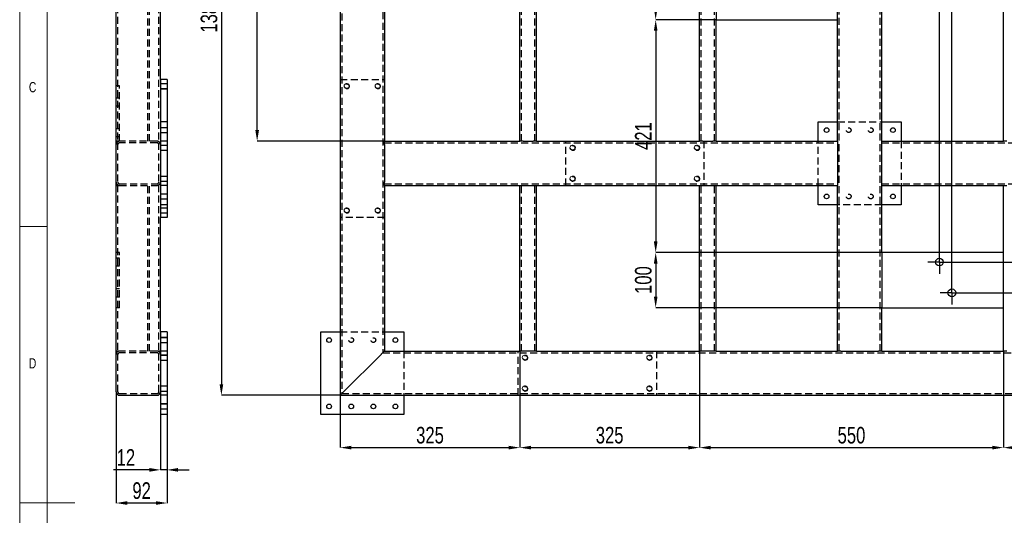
# Model space of a CAD drawing. Header units: millimetres. Extents: x 5 to 3649, y 4 to 418.
# Tile 68 of 105: x 2450 to 2628, y 210 to 300. Entities that reach past the tile are written whole.
import ezdxf

# ---------------------------------------------------------------- set-up
doc = ezdxf.new("R2010")
doc.units = ezdxf.units.MM
doc.header["$PDSIZE"] = -1
doc.linetypes.add('CENTERX2', pattern=[20.32, 12.7, -2.54, 2.54, -2.54])
doc.linetypes.add('HIDDEN', pattern=[1.905, 1.27, -0.635])
for name, color, linetype in [('COTES', 1, 'Continuous'), ('NOTES', 6, 'Continuous'), ('TRAIT-FINS', 9, 'Continuous'), ('TRAIT-MIXTES', 3, 'CENTERX2'), ('TRAIT-TIRET', 2, 'HIDDEN')]:
    doc.layers.add(name, color=color, linetype=linetype)
doc.layers.add('TRAIT-FORT', color=4, linetype='Continuous', lineweight=25)
doc.styles.add('SLDTEXTSTYLE0', font='TXT', dxfattribs={"width": 0.75})
doc.dimstyles.new('SLDDIMSTYLE0', dxfattribs={"dimtxt": 3, "dimasz": 2, "dimexe": 0, "dimexo": 0.0625, "dimgap": 0.75, "dimtad": 1, "dimdec": 0, "dimlfac": 10, "dimrnd": 1e-09, "dimzin": 12, "dimdsep": 46, "dimtxsty": 'SLDTEXTSTYLE0', "dimsah": 1, "dimcen": 0.09, "dimadec": 0, "dimazin": 3, "dimtfac": 1, "dimtdec": 0, "dimtofl": 0, "dimtmove": 0, "dimatfit": 3, "dimfxl": 1, "dimfrac": 2, "dimtolj": 1, "dimtzin": 12, "dimarcsym": 0})
doc.dimstyles.new('SLDDIMSTYLE1', dxfattribs={"dimtxt": 3, "dimasz": 2, "dimexe": 0, "dimexo": 0.0625, "dimgap": 0.75, "dimtad": 1, "dimdec": 0, "dimlfac": 10, "dimrnd": 1e-09, "dimzin": 12, "dimdsep": 46, "dimtxsty": 'SLDTEXTSTYLE0', "dimsah": 1, "dimcen": 0.09, "dimadec": 0, "dimazin": 3, "dimtfac": 1, "dimtdec": 0, "dimtmove": 0, "dimatfit": 0, "dimfxl": 1, "dimfrac": 2, "dimtolj": 1, "dimtzin": 12, "dimarcsym": 0})

# ---------------------------------------------------------------- blocks, each defined once
blk = doc.blocks.new('*D2240')
at = {"layer": 'COTES', "color": 0, "lineweight": -2, "transparency": 16777216}
for p, q in [((2508.09, 369.86), (2486.66, 369.86)), ((2486.66, 367.86), (2486.66, 233.86)), ((2508.09, 231.86), (2486.66, 231.86))]:
    blk.add_line(p, q, dxfattribs=at)
at = {"layer": 'COTES', "color": 0, "transparency": 16777216}
for points in [[(2486.33, 367.86), (2486.99, 367.86), (2486.66, 369.86)], [(2486.33, 233.86), (2486.99, 233.86), (2486.66, 231.86)]]:
    blk.add_solid(points, dxfattribs=at)
at = {"layer": 'Defpoints', "color": 0, "transparency": 16777216}
for p in [(2508.15, 369.86), (2486.66, 231.86), (2508.15, 231.86)]:
    blk.add_point(p, dxfattribs=at)
at = {"layer": 'COTES', "color": 0, "transparency": 16777216, "insert": (2482.91, 300.86), "char_height": 3, "attachment_point": 2, "rotation": 90, "style": 'SLDTEXTSTYLE0'}
blk.add_mtext('\\A1;1380', dxfattribs=at)
blk = doc.blocks.new('*D2241')
at = {"layer": 'COTES', "color": 0, "lineweight": -2, "transparency": 16777216}
for p, q in [((2529.84, 369.86), (2493.13, 369.86)), ((2493.13, 279.86), (2493.13, 367.86)), ((2516.09, 277.86), (2493.13, 277.86))]:
    blk.add_line(p, q, dxfattribs=at)
at = {"layer": 'COTES', "color": 0, "transparency": 16777216}
for points in [[(2492.8, 367.86), (2493.46, 367.86), (2493.13, 369.86)], [(2492.8, 279.86), (2493.46, 279.86), (2493.13, 277.86)]]:
    blk.add_solid(points, dxfattribs=at)
at = {"layer": 'Defpoints', "color": 0, "transparency": 16777216}
for p in [(2493.13, 369.86), (2529.9, 369.86), (2516.15, 277.86)]:
    blk.add_point(p, dxfattribs=at)
at = {"layer": 'COTES', "color": 0, "transparency": 16777216, "insert": (2489.38, 323.86), "char_height": 3, "attachment_point": 2, "rotation": 90, "style": 'SLDTEXTSTYLE0'}
blk.add_mtext('\\A1;920', dxfattribs=at)
blk = doc.blocks.new('*D2244')
at = {"layer": 'COTES', "color": 0, "lineweight": -2, "transparency": 16777216}
for p, q in [((2540.65, 239.8), (2540.65, 222.39)), ((2508.15, 231.8), (2508.15, 222.39)), ((2510.15, 222.39), (2538.65, 222.39))]:
    blk.add_line(p, q, dxfattribs=at)
at = {"layer": 'COTES', "color": 0, "transparency": 16777216}
for points in [[(2510.15, 222.72), (2510.15, 222.06), (2508.15, 222.39)], [(2538.65, 222.72), (2538.65, 222.06), (2540.65, 222.39)]]:
    blk.add_solid(points, dxfattribs=at)
at = {"layer": 'Defpoints', "color": 0, "transparency": 16777216}
for p in [(2540.65, 239.86), (2508.15, 231.86), (2540.65, 222.39)]:
    blk.add_point(p, dxfattribs=at)
at = {"layer": 'COTES', "color": 0, "transparency": 16777216, "insert": (2524.4, 226.14), "char_height": 3, "attachment_point": 2, "style": 'SLDTEXTSTYLE0'}
blk.add_mtext('\\A1;325', dxfattribs=at)
blk = doc.blocks.new('*D2245')
at = {"layer": 'COTES', "color": 0, "lineweight": -2, "transparency": 16777216}
for p, q in [((2540.65, 239.8), (2540.65, 222.39)), ((2573.15, 239.8), (2573.15, 222.39)), ((2542.65, 222.39), (2571.15, 222.39))]:
    blk.add_line(p, q, dxfattribs=at)
at = {"layer": 'COTES', "color": 0, "transparency": 16777216}
for points in [[(2542.65, 222.72), (2542.65, 222.06), (2540.65, 222.39)], [(2571.15, 222.72), (2571.15, 222.06), (2573.15, 222.39)]]:
    blk.add_solid(points, dxfattribs=at)
at = {"layer": 'Defpoints', "color": 0, "transparency": 16777216}
for p in [(2540.65, 239.86), (2573.15, 239.86), (2573.15, 222.39)]:
    blk.add_point(p, dxfattribs=at)
at = {"layer": 'COTES', "color": 0, "transparency": 16777216, "insert": (2556.9, 226.14), "char_height": 3, "attachment_point": 2, "style": 'SLDTEXTSTYLE0'}
blk.add_mtext('\\A1;325', dxfattribs=at)
blk = doc.blocks.new('*D2246')
at = {"layer": 'COTES', "color": 0, "lineweight": -2, "transparency": 16777216}
for p, q in [((2573.15, 239.8), (2573.15, 222.39)), ((2628.15, 239.8), (2628.15, 222.39)), ((2575.15, 222.39), (2626.15, 222.39))]:
    blk.add_line(p, q, dxfattribs=at)
at = {"layer": 'COTES', "color": 0, "transparency": 16777216}
for points in [[(2575.15, 222.72), (2575.15, 222.06), (2573.15, 222.39)], [(2626.15, 222.72), (2626.15, 222.06), (2628.15, 222.39)]]:
    blk.add_solid(points, dxfattribs=at)
at = {"layer": 'Defpoints', "color": 0, "transparency": 16777216}
for p in [(2573.15, 239.86), (2628.15, 239.86), (2628.15, 222.39)]:
    blk.add_point(p, dxfattribs=at)
at = {"layer": 'COTES', "color": 0, "transparency": 16777216, "insert": (2600.65, 226.14), "char_height": 3, "attachment_point": 2, "style": 'SLDTEXTSTYLE0'}
blk.add_mtext('\\A1;550', dxfattribs=at)
blk = doc.blocks.new('*D2247')
at = {"layer": 'COTES', "color": 0, "lineweight": -2, "transparency": 16777216}
for p, q in [((2628.15, 239.8), (2628.15, 222.39)), ((2660.15, 239.8), (2660.15, 222.39)), ((2658.15, 222.39), (2630.15, 222.39))]:
    blk.add_line(p, q, dxfattribs=at)
at = {"layer": 'COTES', "color": 0, "transparency": 16777216}
for points in [[(2630.15, 222.72), (2630.15, 222.06), (2628.15, 222.39)], [(2658.15, 222.72), (2658.15, 222.06), (2660.15, 222.39)]]:
    blk.add_solid(points, dxfattribs=at)
at = {"layer": 'Defpoints', "color": 0, "transparency": 16777216}
for p in [(2628.15, 239.86), (2660.15, 239.86), (2628.15, 222.39)]:
    blk.add_point(p, dxfattribs=at)
at = {"layer": 'COTES', "color": 0, "transparency": 16777216, "insert": (2644.15, 226.14), "char_height": 3, "attachment_point": 2, "style": 'SLDTEXTSTYLE0'}
blk.add_mtext('\\A1;320', dxfattribs=at)
blk = doc.blocks.new('*D2252')
at = {"layer": 'COTES', "color": 0, "lineweight": -2, "transparency": 16777216}
for p, q in [((2606.09, 257.72), (2565.23, 257.72)), ((2565.23, 255.72), (2565.23, 249.72)), ((2606.09, 247.72), (2565.23, 247.72))]:
    blk.add_line(p, q, dxfattribs=at)
at = {"layer": 'COTES', "color": 0, "transparency": 16777216}
for points in [[(2564.9, 255.72), (2565.56, 255.72), (2565.23, 257.72)], [(2564.9, 249.72), (2565.56, 249.72), (2565.23, 247.72)]]:
    blk.add_solid(points, dxfattribs=at)
at = {"layer": 'Defpoints', "color": 0, "transparency": 16777216}
for p in [(2606.15, 257.72), (2565.23, 247.72), (2606.15, 247.72)]:
    blk.add_point(p, dxfattribs=at)
at = {"layer": 'COTES', "color": 0, "transparency": 16777216, "insert": (2561.48, 252.72), "char_height": 3, "attachment_point": 2, "rotation": 90, "style": 'SLDTEXTSTYLE0'}
blk.add_mtext('\\A1;100', dxfattribs=at)
blk = doc.blocks.new('*D2253')
at = {"layer": 'COTES', "color": 0, "lineweight": -2, "transparency": 16777216}
for p, q in [((2576.09, 309.86), (2565.23, 309.86)), ((2565.23, 301.86), (2565.23, 307.86)), ((2576.09, 299.86), (2565.23, 299.86))]:
    blk.add_line(p, q, dxfattribs=at)
at = {"layer": 'COTES', "color": 0, "transparency": 16777216}
for points in [[(2564.9, 307.86), (2565.56, 307.86), (2565.23, 309.86)], [(2564.9, 301.86), (2565.56, 301.86), (2565.23, 299.86)]]:
    blk.add_solid(points, dxfattribs=at)
at = {"layer": 'Defpoints', "color": 0, "transparency": 16777216}
for p in [(2565.23, 309.86), (2576.15, 309.86), (2576.15, 299.86)]:
    blk.add_point(p, dxfattribs=at)
at = {"layer": 'COTES', "color": 0, "transparency": 16777216, "insert": (2561.48, 304.86), "char_height": 3, "attachment_point": 2, "rotation": 90, "style": 'SLDTEXTSTYLE0'}
blk.add_mtext('\\A1;100', dxfattribs=at)
blk = doc.blocks.new('*D2254')
at = {"layer": 'COTES', "color": 0, "lineweight": -2, "transparency": 16777216}
for p, q in [((2576.09, 299.86), (2565.23, 299.86)), ((2565.23, 297.86), (2565.23, 259.72)), ((2606.09, 257.72), (2565.23, 257.72))]:
    blk.add_line(p, q, dxfattribs=at)
at = {"layer": 'COTES', "color": 0, "transparency": 16777216}
for points in [[(2564.9, 297.86), (2565.56, 297.86), (2565.23, 299.86)], [(2564.9, 259.72), (2565.56, 259.72), (2565.23, 257.72)]]:
    blk.add_solid(points, dxfattribs=at)
at = {"layer": 'Defpoints', "color": 0, "transparency": 16777216}
for p in [(2576.15, 299.86), (2565.23, 257.72), (2606.15, 257.72)]:
    blk.add_point(p, dxfattribs=at)
at = {"layer": 'COTES', "color": 0, "transparency": 16777216, "insert": (2561.48, 278.79), "char_height": 3, "attachment_point": 2, "rotation": 90, "style": 'SLDTEXTSTYLE0'}
blk.add_mtext('\\A1;421', dxfattribs=at)
blk = doc.blocks.new('*D2261')
at = {"layer": 'COTES', "color": 0, "lineweight": -2, "transparency": 16777216}
for p, q in [((2618.73, 255.98), (2726.75, 255.98)), ((2726.75, 253.98), (2726.75, 252.42)), ((2620.97, 250.42), (2726.75, 250.42))]:
    blk.add_line(p, q, dxfattribs=at)
at = {"layer": 'COTES', "color": 0, "transparency": 16777216}
for points in [[(2726.42, 253.98), (2727.08, 253.98), (2726.75, 255.98)], [(2726.42, 252.42), (2727.08, 252.42), (2726.75, 250.42)]]:
    blk.add_solid(points, dxfattribs=at)
at = {"layer": 'Defpoints', "color": 0, "transparency": 16777216}
for p in [(2618.66, 255.98), (2620.91, 250.42), (2726.75, 250.42)]:
    blk.add_point(p, dxfattribs=at)
at = {"layer": 'COTES', "color": 0, "transparency": 16777216, "insert": (2723, 253.2), "char_height": 3, "attachment_point": 2, "rotation": 90, "style": 'SLDTEXTSTYLE0'}
blk.add_mtext('\\A1;56', dxfattribs=at)
blk = doc.blocks.new('*D2264')
at = {"layer": 'COTES', "color": 0, "lineweight": -2, "transparency": 16777216}
for p, q in [((2706.21, 369.86), (2726.75, 369.86)), ((2726.75, 257.98), (2726.75, 367.86)), ((2618.73, 255.98), (2726.75, 255.98))]:
    blk.add_line(p, q, dxfattribs=at)
at = {"layer": 'COTES', "color": 0, "transparency": 16777216}
for points in [[(2726.42, 367.86), (2727.08, 367.86), (2726.75, 369.86)], [(2726.42, 257.98), (2727.08, 257.98), (2726.75, 255.98)]]:
    blk.add_solid(points, dxfattribs=at)
at = {"layer": 'Defpoints', "color": 0, "transparency": 16777216}
for p in [(2706.15, 369.86), (2726.75, 369.86), (2618.66, 255.98)]:
    blk.add_point(p, dxfattribs=at)
at = {"layer": 'COTES', "color": 0, "transparency": 16777216, "insert": (2723, 312.92), "char_height": 3, "attachment_point": 2, "rotation": 90, "style": 'SLDTEXTSTYLE0'}
blk.add_mtext('\\A1;1139', dxfattribs=at)
blk = doc.blocks.new('*D2266')
at = {"layer": 'COTES', "color": 0, "lineweight": -2, "transparency": 16777216}
for p, q in [((2508.15, 369.92), (2508.15, 398.07)), ((2510.15, 398.07), (2686.33, 398.07)), ((2688.33, 287.14), (2688.33, 398.07))]:
    blk.add_line(p, q, dxfattribs=at)
at = {"layer": 'COTES', "color": 0, "transparency": 16777216}
for points in [[(2510.15, 398.41), (2510.15, 397.74), (2508.15, 398.07)], [(2686.33, 398.41), (2686.33, 397.74), (2688.33, 398.07)]]:
    blk.add_solid(points, dxfattribs=at)
at = {"layer": 'Defpoints', "color": 0, "transparency": 16777216}
for p in [(2688.33, 398.07), (2508.15, 369.86), (2688.33, 287.07)]:
    blk.add_point(p, dxfattribs=at)
at = {"layer": 'COTES', "color": 0, "transparency": 16777216, "insert": (2598.24, 401.82), "char_height": 3, "attachment_point": 2, "style": 'SLDTEXTSTYLE0'}
blk.add_mtext('\\A1;1802', dxfattribs=at)
blk = doc.blocks.new('*D2270')
at = {"layer": 'COTES', "color": 0, "lineweight": -2, "transparency": 16777216}
for p, q in [((2614.56, 384.95), (2612.56, 384.95)), ((2616.56, 258.14), (2616.56, 384.95)), ((2618.81, 384.95), (2616.56, 384.95)), ((2618.81, 252.58), (2618.81, 384.95)), ((2620.81, 384.95), (2622.81, 384.95))]:
    blk.add_line(p, q, dxfattribs=at)
at = {"layer": 'COTES', "color": 0, "transparency": 16777216}
for points in [[(2614.56, 385.28), (2614.56, 384.62), (2616.56, 384.95)], [(2620.81, 385.28), (2620.81, 384.62), (2618.81, 384.95)]]:
    blk.add_solid(points, dxfattribs=at)
at = {"layer": 'Defpoints', "color": 0, "transparency": 16777216}
for p in [(2616.56, 384.95), (2616.56, 258.08), (2618.81, 252.52)]:
    blk.add_point(p, dxfattribs=at)
at = {"layer": 'COTES', "color": 0, "transparency": 16777216, "insert": (2617.69, 388.7), "char_height": 3, "attachment_point": 2, "style": 'SLDTEXTSTYLE0'}
blk.add_mtext('\\A1;22', dxfattribs=at)
blk = doc.blocks.new('*D2271')
at = {"layer": 'COTES', "color": 0, "lineweight": -2, "transparency": 16777216}
for p, q in [((2508.15, 369.92), (2508.15, 384.95)), ((2614.56, 384.95), (2510.15, 384.95)), ((2616.56, 258.14), (2616.56, 384.95))]:
    blk.add_line(p, q, dxfattribs=at)
at = {"layer": 'COTES', "color": 0, "transparency": 16777216}
for points in [[(2510.15, 385.28), (2510.15, 384.62), (2508.15, 384.95)], [(2614.56, 385.28), (2614.56, 384.62), (2616.56, 384.95)]]:
    blk.add_solid(points, dxfattribs=at)
at = {"layer": 'Defpoints', "color": 0, "transparency": 16777216}
for p in [(2508.15, 384.95), (2508.15, 369.86), (2616.56, 258.08)]:
    blk.add_point(p, dxfattribs=at)
at = {"layer": 'COTES', "color": 0, "transparency": 16777216, "insert": (2562.36, 388.7), "char_height": 3, "attachment_point": 2, "style": 'SLDTEXTSTYLE0'}
blk.add_mtext('\\A1;1084', dxfattribs=at)
blk = doc.blocks.new('SW_CENTERMARKSYMBOL_393')
at = {"layer": 'TRAIT-MIXTES', "color": 0}
for p, q in [((0, 1.4), (0, 2.1)), ((-1.4, 0), (-2.1, 0)), ((0, 0), (-1.4, 0)), ((0, 0), (0, 1.4)), ((0, 0), (0, -1.4)), ((0, 0), (1.4, 0)), ((1.4, 0), (2.1, 0)), ((0, -1.4), (0, -2.1))]:
    blk.add_line(p, q, dxfattribs=at)
blk = doc.blocks.new('SW_CENTERMARKSYMBOL_394')
at = {"layer": 'TRAIT-MIXTES', "color": 0}
for p, q in [((0, 1.4), (0, 2.1)), ((-1.4, 0), (-2.1, 0)), ((0, 0), (-1.4, 0)), ((0, 0), (0, 1.4)), ((0, 0), (0, -1.4)), ((0, 0), (1.4, 0)), ((1.4, 0), (2.1, 0)), ((0, -1.4), (0, -2.1))]:
    blk.add_line(p, q, dxfattribs=at)
blk = doc.blocks.new('*D2308')
at = {"layer": 'COTES', "color": 0, "lineweight": -2, "transparency": 16777216}
for p, q in [((2467.63, 232.4), (2467.63, 212.36)), ((2476.83, 228.3), (2476.83, 212.36)), ((2474.83, 212.36), (2469.63, 212.36))]:
    blk.add_line(p, q, dxfattribs=at)
at = {"layer": 'COTES', "color": 0, "transparency": 16777216}
for points in [[(2469.63, 212.69), (2469.63, 212.03), (2467.63, 212.36)], [(2474.83, 212.69), (2474.83, 212.03), (2476.83, 212.36)]]:
    blk.add_solid(points, dxfattribs=at)
at = {"layer": 'Defpoints', "color": 0, "transparency": 16777216}
for p in [(2467.63, 232.46), (2476.83, 228.36), (2467.63, 212.36)]:
    blk.add_point(p, dxfattribs=at)
at = {"layer": 'COTES', "color": 0, "transparency": 16777216, "insert": (2472.23, 216.11), "char_height": 3, "attachment_point": 2, "style": 'SLDTEXTSTYLE0'}
blk.add_mtext('\\A1;92', dxfattribs=at)
blk = doc.blocks.new('*D2309')
at = {"layer": 'COTES', "color": 0, "lineweight": -2, "transparency": 16777216}
for p, q in [((2475.63, 228.3), (2475.63, 218.36)), ((2476.83, 228.3), (2476.83, 218.36)), ((2473.63, 218.36), (2467.13, 218.36)), ((2476.83, 218.36), (2475.63, 218.36)), ((2478.83, 218.36), (2480.83, 218.36))]:
    blk.add_line(p, q, dxfattribs=at)
at = {"layer": 'COTES', "color": 0, "transparency": 16777216}
for points in [[(2473.63, 218.7), (2473.63, 218.03), (2475.63, 218.36)], [(2478.83, 218.7), (2478.83, 218.03), (2476.83, 218.36)]]:
    blk.add_solid(points, dxfattribs=at)
at = {"layer": 'Defpoints', "color": 0, "transparency": 16777216}
for p in [(2475.63, 228.36), (2476.83, 228.36), (2475.63, 218.36)]:
    blk.add_point(p, dxfattribs=at)
at = {"layer": 'COTES', "color": 0, "transparency": 16777216, "insert": (2469.38, 222.11), "char_height": 3, "attachment_point": 2, "style": 'SLDTEXTSTYLE0'}
blk.add_mtext('\\A1;12', dxfattribs=at)

msp = doc.modelspace()

# ---------------------------------------------------------------- linework, layer by layer
at = {"lineweight": 18}
for p, q in [((2450.168374, 417.4089), (2450.168374, 7.4089)), ((2455.168374, 412.4089), (2455.168374, 12.4089)), ((2455.168374, 262.4089), (2450.168374, 262.4089)), ((2450.168374, 212.4089), (2460.168374, 212.4089))]:
    msp.add_line(p, q, dxfattribs=at)
at = {"layer": 'TRAIT-FINS', "lineweight": 18}
for p, q in [((2476.830772, 288.31089), (2475.630772, 288.31089)), ((2476.830772, 288.31089), (2475.630772, 288.31089)), ((2476.830772, 288.31089), (2475.630772, 288.31089)), ((2476.830772, 288.31089), (2475.630772, 288.31089)), ((2476.830772, 287.31089), (2475.630772, 287.31089)), ((2476.830772, 287.31089), (2475.630772, 287.31089)), ((2476.830772, 287.31089), (2475.630772, 287.31089)), ((2476.830772, 287.31089), (2475.630772, 287.31089)), ((2476.830772, 280.36089), (2475.630772, 280.36089)), ((2475.630772, 280.36089), (2475.630772, 279.36089)), ((2476.830772, 280.36089), (2475.630772, 280.36089)), ((2475.630772, 280.36089), (2475.630772, 279.36089)), ((2476.830772, 280.36089), (2475.630772, 280.36089)), ((2475.630772, 280.36089), (2475.630772, 279.36089)), ((2476.830772, 280.36089), (2475.630772, 280.36089)), ((2475.630772, 280.36089), (2475.630772, 279.36089)), ((2476.830772, 279.36089), (2475.630772, 279.36089)), ((2476.830772, 279.36089), (2475.630772, 279.36089)), ((2476.830772, 279.36089), (2475.630772, 279.36089)), ((2476.830772, 279.36089), (2475.630772, 279.36089)), ((2476.830772, 277.16089), (2475.630772, 277.16089)), ((2475.630772, 277.16089), (2475.630772, 276.16089)), ((2476.830772, 277.16089), (2475.630772, 277.16089)), ((2475.630772, 277.16089), (2475.630772, 276.16089)), ((2476.830772, 277.16089), (2475.630772, 277.16089)), ((2475.630772, 277.16089), (2475.630772, 276.16089)), ((2476.830772, 277.16089), (2475.630772, 277.16089)), ((2475.630772, 277.16089), (2475.630772, 276.16089)), ((2476.830772, 276.16089), (2475.630772, 276.16089)), ((2476.830772, 276.16089), (2475.630772, 276.16089)), ((2476.830772, 276.16089), (2475.630772, 276.16089)), ((2476.830772, 276.16089), (2475.630772, 276.16089)), ((2476.830772, 271.56089), (2475.630772, 271.56089)), ((2475.630772, 271.56089), (2475.630772, 270.56089)), ((2476.830772, 271.56089), (2475.630772, 271.56089)), ((2475.630772, 271.56089), (2475.630772, 270.56089)), ((2476.830772, 271.56089), (2475.630772, 271.56089)), ((2475.630772, 271.56089), (2475.630772, 270.56089)), ((2476.830772, 271.56089), (2475.630772, 271.56089)), ((2475.630772, 271.56089), (2475.630772, 270.56089)), ((2476.830772, 270.56089), (2475.630772, 270.56089)), ((2476.830772, 270.56089), (2475.630772, 270.56089)), ((2476.830772, 270.56089), (2475.630772, 270.56089)), ((2476.830772, 270.56089), (2475.630772, 270.56089)), ((2476.830772, 268.36089), (2475.630772, 268.36089)), ((2475.630772, 268.36089), (2475.630772, 267.36089)), ((2476.830772, 268.36089), (2475.630772, 268.36089)), ((2475.630772, 268.36089), (2475.630772, 267.36089)), ((2476.830772, 268.36089), (2475.630772, 268.36089)), ((2475.630772, 268.36089), (2475.630772, 267.36089)), ((2476.830772, 268.36089), (2475.630772, 268.36089)), ((2475.630772, 268.36089), (2475.630772, 267.36089)), ((2476.830772, 267.36089), (2475.630772, 267.36089)), ((2476.830772, 267.36089), (2475.630772, 267.36089)), ((2476.830772, 267.36089), (2475.630772, 267.36089)), ((2476.830772, 267.36089), (2475.630772, 267.36089)), ((2476.830772, 265.81089), (2475.630772, 265.81089)), ((2476.830772, 265.81089), (2475.630772, 265.81089)), ((2476.830772, 265.81089), (2475.630772, 265.81089)), ((2476.830772, 265.81089), (2475.630772, 265.81089)), ((2476.830772, 264.81089), (2475.630772, 264.81089)), ((2476.830772, 264.81089), (2475.630772, 264.81089)), ((2476.830772, 264.81089), (2475.630772, 264.81089)), ((2476.830772, 264.81089), (2475.630772, 264.81089)), ((2476.830772, 242.36089), (2475.630772, 242.36089)), ((2475.630772, 242.36089), (2475.630772, 241.36089)), ((2476.830772, 242.36089), (2475.630772, 242.36089)), ((2475.630772, 242.36089), (2475.630772, 241.36089)), ((2476.830772, 242.36089), (2475.630772, 242.36089)), ((2475.630772, 242.36089), (2475.630772, 241.36089)), ((2476.830772, 242.36089), (2475.630772, 242.36089)), ((2475.630772, 242.36089), (2475.630772, 241.36089)), ((2476.830772, 242.36089), (2475.630772, 242.36089)), ((2475.630772, 242.36089), (2475.630772, 241.36089)), ((2476.830772, 242.36089), (2475.630772, 242.36089)), ((2475.630772, 242.36089), (2475.630772, 241.36089)), ((2476.830772, 242.36089), (2475.630772, 242.36089)), ((2475.630772, 242.36089), (2475.630772, 241.36089)), ((2476.830772, 242.36089), (2475.630772, 242.36089)), ((2475.630772, 242.36089), (2475.630772, 241.36089)), ((2476.830772, 241.36089), (2475.630772, 241.36089)), ((2476.830772, 241.36089), (2475.630772, 241.36089)), ((2476.830772, 241.36089), (2475.630772, 241.36089)), ((2476.830772, 241.36089), (2475.630772, 241.36089)), ((2476.830772, 241.36089), (2475.630772, 241.36089)), ((2476.830772, 241.36089), (2475.630772, 241.36089)), ((2476.830772, 241.36089), (2475.630772, 241.36089)), ((2476.830772, 241.36089), (2475.630772, 241.36089)), ((2476.830772, 239.16089), (2475.630772, 239.16089)), ((2475.630772, 239.16089), (2475.630772, 238.16089)), ((2476.830772, 239.16089), (2475.630772, 239.16089)), ((2475.630772, 239.16089), (2475.630772, 238.16089)), ((2476.830772, 239.16089), (2475.630772, 239.16089)), ((2475.630772, 239.16089), (2475.630772, 238.16089)), ((2476.830772, 239.16089), (2475.630772, 239.16089)), ((2475.630772, 239.16089), (2475.630772, 238.16089)), ((2476.830772, 238.16089), (2475.630772, 238.16089)), ((2476.830772, 238.16089), (2475.630772, 238.16089)), ((2476.830772, 238.16089), (2475.630772, 238.16089)), ((2476.830772, 238.16089), (2475.630772, 238.16089)), ((2476.830772, 233.56089), (2475.630772, 233.56089)), ((2475.630772, 233.56089), (2475.630772, 232.56089)), ((2476.830772, 233.56089), (2475.630772, 233.56089)), ((2475.630772, 233.56089), (2475.630772, 232.56089)), ((2476.830772, 233.56089), (2475.630772, 233.56089)), ((2475.630772, 233.56089), (2475.630772, 232.56089)), ((2476.830772, 233.56089), (2475.630772, 233.56089)), ((2475.630772, 233.56089), (2475.630772, 232.56089)), ((2476.830772, 232.56089), (2475.630772, 232.56089)), ((2476.830772, 232.56089), (2475.630772, 232.56089)), ((2476.830772, 232.56089), (2475.630772, 232.56089)), ((2476.830772, 232.56089), (2475.630772, 232.56089)), ((2476.830772, 230.36089), (2475.630772, 230.36089)), ((2475.630772, 230.36089), (2475.630772, 229.36089)), ((2476.830772, 230.36089), (2475.630772, 230.36089)), ((2475.630772, 230.36089), (2475.630772, 229.36089)), ((2476.830772, 230.36089), (2475.630772, 230.36089)), ((2475.630772, 230.36089), (2475.630772, 229.36089)), ((2476.830772, 230.36089), (2475.630772, 230.36089)), ((2475.630772, 230.36089), (2475.630772, 229.36089)), ((2476.830772, 230.36089), (2475.630772, 230.36089)), ((2475.630772, 230.36089), (2475.630772, 229.36089)), ((2476.830772, 230.36089), (2475.630772, 230.36089)), ((2475.630772, 230.36089), (2475.630772, 229.36089)), ((2476.830772, 230.36089), (2475.630772, 230.36089)), ((2475.630772, 230.36089), (2475.630772, 229.36089)), ((2476.830772, 230.36089), (2475.630772, 230.36089)), ((2475.630772, 230.36089), (2475.630772, 229.36089)), ((2476.830772, 229.36089), (2475.630772, 229.36089)), ((2476.830772, 229.36089), (2475.630772, 229.36089)), ((2476.830772, 229.36089), (2475.630772, 229.36089)), ((2476.830772, 229.36089), (2475.630772, 229.36089)), ((2476.830772, 229.36089), (2475.630772, 229.36089)), ((2476.830772, 229.36089), (2475.630772, 229.36089)), ((2476.830772, 229.36089), (2475.630772, 229.36089)), ((2476.830772, 229.36089), (2475.630772, 229.36089))]:
    msp.add_line(p, q, dxfattribs=at)
for centre in [(2509.350196, 287.81089), (2514.950196, 287.81089), (2550.200196, 276.66089), (2572.700196, 276.66089), (2550.200196, 271.06089), (2572.700196, 271.06089), (2509.350196, 265.31089), (2514.950196, 265.31089), (2541.600196, 238.66089), (2564.100196, 238.66089), (2541.600196, 233.06089), (2564.100196, 233.06089)]:
    msp.add_arc(centre, 0.5, 255, 195, dxfattribs=at)
at = {"layer": 'TRAIT-FORT', "lineweight": 25}
for p, q in [((2467.630772, 232.46089), (2467.630772, 369.26089)), ((2508.150193, 369.860848), (2508.150193, 231.860741)), ((2516.150197, 361.861046), (2516.150197, 277.861031)), ((2540.650197, 277.861031), (2540.650197, 361.861046)), ((2543.650194, 277.861031), (2543.650194, 361.861046)), ((2573.15019, 277.861031), (2573.15019, 361.861046)), ((2606.150194, 277.861031), (2606.150194, 361.861046)), ((2628.150173, 277.861031), (2628.150173, 361.861046)), ((2475.630772, 289.06089), (2475.630772, 316.66089)), ((2576.150199, 309.861001), (2576.150199, 299.860772)), ((2598.15019, 299.860772), (2598.15019, 309.861001)), ((2576.150199, 277.861031), (2576.150199, 299.860772)), ((2576.150199, 299.860772), (2598.15019, 299.860772)), ((2598.15019, 277.861031), (2598.15019, 299.860772)), ((2476.830772, 289.06089), (2475.630772, 289.06089)), ((2475.630772, 289.06089), (2475.630772, 264.06089)), ((2476.830772, 289.06089), (2476.830772, 264.06089)), ((2594.650193, 277.861031), (2594.650193, 281.361016)), ((2594.650193, 281.361016), (2598.15019, 281.361016)), ((2606.150194, 281.361016), (2609.650203, 281.361016)), ((2609.650203, 281.361016), (2609.650203, 277.861031)), ((2516.150197, 277.260979), (2516.150197, 277.861031)), ((2516.150197, 277.861031), (2540.650197, 277.861031)), ((2516.150197, 277.260979), (2516.150197, 270.4609)), ((2541.250201, 277.861031), (2540.650197, 277.861031)), ((2541.250201, 277.861031), (2543.05019, 277.861031)), ((2543.650194, 277.861031), (2543.05019, 277.861031)), ((2543.650194, 277.861031), (2573.15019, 277.861031)), ((2573.750194, 277.861031), (2573.15019, 277.861031)), ((2573.750194, 277.861031), (2575.550195, 277.861031)), ((2576.150199, 277.861031), (2575.550195, 277.861031)), ((2576.150199, 277.861031), (2598.15019, 277.861031)), ((2598.15019, 277.861031), (2598.15019, 277.260979)), ((2598.15019, 277.260979), (2598.15019, 270.4609)), ((2606.150194, 277.861031), (2628.150173, 277.861031)), ((2606.150194, 277.260979), (2606.150194, 277.861031)), ((2606.150194, 270.4609), (2606.150194, 277.260979)), ((2628.750154, 277.861031), (2628.150173, 277.861031)), ((2516.150197, 269.860848), (2516.150197, 270.4609)), ((2516.150197, 269.860848), (2540.650197, 269.860848)), ((2516.150197, 269.860848), (2516.150197, 239.860924)), ((2540.650197, 239.860924), (2540.650197, 269.860848)), ((2540.650197, 269.860848), (2541.250201, 269.860848)), ((2541.250201, 269.860848), (2543.05019, 269.860848)), ((2543.05019, 269.860848), (2543.650194, 269.860848)), ((2543.650194, 269.860848), (2573.15019, 269.860848)), ((2543.650194, 239.860924), (2543.650194, 269.860848)), ((2573.15019, 239.860924), (2573.15019, 269.860848)), ((2573.15019, 269.860848), (2573.750194, 269.860848)), ((2573.750194, 269.860848), (2575.550195, 269.860848)), ((2575.550195, 269.860848), (2576.150199, 269.860848)), ((2576.150199, 269.860848), (2598.15019, 269.860848)), ((2576.150199, 239.860924), (2576.150199, 269.860848)), ((2594.650193, 266.360863), (2594.650193, 269.860848)), ((2598.15019, 270.4609), (2598.15019, 269.860848)), ((2598.15019, 239.860924), (2598.15019, 269.860848)), ((2606.150194, 269.860848), (2606.150194, 270.4609)), ((2606.150194, 269.860848), (2628.150173, 269.860848)), ((2606.150194, 257.71943), (2606.150194, 269.860848)), ((2609.650203, 269.860848), (2609.650203, 266.360863)), ((2628.150173, 257.71943), (2628.150173, 269.860848)), ((2628.150173, 269.860848), (2628.750154, 269.860848)), ((2598.15019, 266.360863), (2594.650193, 266.360863)), ((2609.650203, 266.360863), (2606.150194, 266.360863)), ((2475.630772, 243.36089), (2475.630772, 264.06089)), ((2476.830772, 264.06089), (2475.630772, 264.06089)), ((2628.150173, 257.71943), (2606.150194, 257.71943)), ((2606.150194, 257.71943), (2606.150194, 247.719582)), ((2628.150173, 247.719582), (2628.150173, 257.71943)), ((2606.150194, 239.860924), (2606.150194, 247.719582)), ((2606.150194, 247.719582), (2628.150173, 247.719582)), ((2628.150173, 239.860924), (2628.150173, 247.719582)), ((2475.630772, 243.36089), (2475.630772, 228.36089)), ((2476.830772, 243.36089), (2475.630772, 243.36089)), ((2476.830772, 243.36089), (2476.830772, 228.36089)), ((2504.650196, 228.360756), (2504.650196, 243.360909)), ((2504.650196, 243.360909), (2508.150193, 243.360909)), ((2516.150197, 243.360909), (2519.650193, 243.360909)), ((2519.650193, 243.360909), (2519.650193, 239.860924)), ((2508.750197, 232.460793), (2515.550193, 239.260872)), ((2516.150197, 239.860924), (2540.650197, 239.860924)), ((2541.250201, 239.860924), (2540.650197, 239.860924)), ((2543.05019, 239.860924), (2541.250201, 239.860924)), ((2543.650194, 239.860924), (2543.05019, 239.860924)), ((2543.650194, 239.860924), (2573.15019, 239.860924)), ((2573.750194, 239.860924), (2573.15019, 239.860924)), ((2575.550195, 239.860924), (2573.750194, 239.860924)), ((2576.150199, 239.860924), (2575.550195, 239.860924)), ((2576.150199, 239.860924), (2598.15019, 239.860924)), ((2598.750206, 239.860924), (2598.15019, 239.860924)), ((2598.750206, 239.860924), (2605.55019, 239.860924)), ((2606.150194, 239.860924), (2605.55019, 239.860924)), ((2606.150194, 239.860924), (2628.150173, 239.860924)), ((2628.750154, 239.860924), (2628.150173, 239.860924)), ((2468.230772, 231.86089), (2475.030772, 231.86089)), ((2508.150193, 231.860741), (2706.150194, 231.860741)), ((2519.650193, 231.860741), (2519.650193, 228.360756)), ((2476.830772, 228.36089), (2475.630772, 228.36089)), ((2519.650193, 228.360756), (2504.650196, 228.360756))]:
    msp.add_line(p, q, dxfattribs=at)
at = {"layer": 'TRAIT-FORT', "lineweight": 25, "flags": 128}
for points in [[(2515.550193, 239.260872), (2515.654382, 239.365014), (2515.755411, 239.466103), (2515.850195, 239.560708), (2515.93587, 239.646538), (2516.009828, 239.720543), (2516.069814, 239.780434), (2516.114017, 239.824685), (2516.141077, 239.851769), (2516.150197, 239.860924)], [(2516.150197, 239.860924), (2516.141077, 239.851769), (2516.114017, 239.824685), (2516.069814, 239.780434), (2516.009828, 239.720543), (2515.93587, 239.646538), (2515.850195, 239.560708), (2515.755411, 239.466103), (2515.654382, 239.365014), (2515.550193, 239.260872)], [(2508.150193, 231.860741), (2508.16172, 231.872567), (2508.195874, 231.906518), (2508.251318, 231.961831), (2508.325931, 232.036599), (2508.416852, 232.127389), (2508.520588, 232.231148), (2508.633145, 232.343682), (2508.750197, 232.460793)], [(2508.750197, 232.460793), (2508.633145, 232.343682), (2508.520588, 232.231148), (2508.416852, 232.127389), (2508.325931, 232.036599), (2508.251318, 231.961831), (2508.195874, 231.906518), (2508.16172, 231.872567), (2508.150193, 231.860741)]]:
    msp.add_lwpolyline(points, dxfattribs=at)
at = {"layer": 'TRAIT-FORT', "lineweight": 25}
for centre, radius in [((2596.150196, 279.86089), 0.425), ((2608.150196, 279.86089), 0.425), ((2596.150196, 267.86089), 0.425), ((2608.150196, 267.86089), 0.425), ((2616.563027, 255.980444), 0.7), ((2618.810667, 250.41734), 0.7), ((2506.150196, 241.86089), 0.425), ((2518.150196, 241.86089), 0.425), ((2506.150196, 229.86089), 0.425), ((2510.150196, 229.86089), 0.425), ((2514.150196, 229.86089), 0.425), ((2518.150196, 229.86089), 0.425)]:
    msp.add_circle(centre, radius, dxfattribs=at)
for centre, start, end in [((2468.230772, 232.46089), 180, 270), ((2475.030772, 232.46089), 270, 0)]:
    msp.add_arc(centre, 0.6, start, end, dxfattribs=at)
at = {"layer": 'TRAIT-TIRET'}
for p, q in [((2467.930772, 232.46089), (2467.930772, 369.26089)), ((2475.330772, 232.46089), (2475.330772, 369.26089)), ((2508.450195, 369.561013), (2508.450195, 232.160958)), ((2515.850195, 362.160882), (2515.850195, 239.560708)), ((2540.950199, 277.861031), (2540.950199, 361.861046)), ((2543.350192, 277.861031), (2543.350192, 361.861046)), ((2573.450192, 277.861031), (2573.450192, 361.861046)), ((2575.850197, 277.861031), (2575.850197, 361.861046)), ((2598.450192, 239.860924), (2598.450192, 361.861046)), ((2605.850192, 239.860924), (2605.850192, 361.861046)), ((2473.330772, 277.86089), (2473.330772, 325.627557)), ((2473.630772, 277.86089), (2473.630772, 325.627557)), ((2508.150193, 289.060982), (2516.150197, 289.060982)), ((2468.230772, 287.86089), (2467.630772, 287.86089)), ((2468.230772, 277.86089), (2468.230772, 287.86089)), ((2476.830772, 288.23589), (2475.630772, 288.23589)), ((2475.630772, 287.38589), (2476.830772, 287.38589)), ((2468.230772, 285.674994), (2467.630772, 285.674994)), ((2467.630772, 284.274994), (2468.230772, 284.274994)), ((2468.230772, 280.111891), (2467.630772, 280.111891)), ((2476.830772, 281.36089), (2475.630772, 281.36089)), ((2476.830772, 280.28589), (2475.630772, 280.28589)), ((2598.15019, 281.361016), (2606.150194, 281.361016)), ((2467.630772, 278.711891), (2468.230772, 278.711891)), ((2475.630772, 279.43589), (2476.830772, 279.43589)), ((2468.230772, 277.86089), (2467.630772, 277.86089)), ((2475.030772, 277.86089), (2468.230772, 277.86089)), ((2475.030772, 277.56089), (2468.230772, 277.56089)), ((2476.830772, 277.86089), (2475.630772, 277.86089)), ((2476.830772, 277.08589), (2475.630772, 277.08589)), ((2475.630772, 276.23589), (2476.830772, 276.23589)), ((2516.150197, 277.560814), (2598.15019, 277.560814)), ((2548.950192, 269.860848), (2548.950192, 277.861031)), ((2573.950192, 277.861031), (2573.950192, 269.860848)), ((2594.650193, 269.860848), (2594.650193, 277.861031)), ((2606.150194, 277.560814), (2698.150202, 277.560814)), ((2609.650203, 277.861031), (2609.650203, 269.860848)), ((2476.830772, 271.48589), (2475.630772, 271.48589)), ((2467.630772, 269.86089), (2468.230772, 269.86089)), ((2468.230772, 270.16089), (2475.030772, 270.16089)), ((2468.230772, 269.86089), (2475.030772, 269.86089)), ((2473.330772, 239.86089), (2473.330772, 269.86089)), ((2473.630772, 239.86089), (2473.630772, 269.86089)), ((2475.630772, 270.63589), (2476.830772, 270.63589)), ((2476.830772, 269.86089), (2475.630772, 269.86089)), ((2516.150197, 270.161065), (2598.15019, 270.161065)), ((2540.950199, 239.860924), (2540.950199, 269.860848)), ((2543.350192, 239.860924), (2543.350192, 269.860848)), ((2573.450192, 239.860924), (2573.450192, 269.860848)), ((2575.850197, 239.860924), (2575.850197, 269.860848)), ((2606.150194, 270.161065), (2698.150202, 270.161065)), ((2476.830772, 268.28589), (2475.630772, 268.28589)), ((2475.630772, 267.43589), (2476.830772, 267.43589)), ((2476.830772, 266.36089), (2475.630772, 266.36089)), ((2476.830772, 265.73589), (2475.630772, 265.73589)), ((2606.150194, 266.360863), (2598.15019, 266.360863)), ((2475.630772, 264.88589), (2476.830772, 264.88589)), ((2516.150197, 264.060982), (2508.150193, 264.060982)), ((2468.230772, 257.719533), (2467.630772, 257.719533)), ((2468.230772, 256.680444), (2467.630772, 256.680444)), ((2468.230772, 247.719533), (2468.230772, 257.719533)), ((2467.630772, 255.280444), (2468.230772, 255.280444)), ((2468.230772, 251.11734), (2467.630772, 251.11734)), ((2467.630772, 249.71734), (2468.230772, 249.71734)), ((2468.230772, 247.719533), (2467.630772, 247.719533)), ((2476.830772, 242.28589), (2475.630772, 242.28589)), ((2508.150193, 243.360909), (2516.150197, 243.360909)), ((2475.630772, 241.43589), (2476.830772, 241.43589)), ((2468.230772, 239.86089), (2467.630772, 239.86089)), ((2475.030772, 239.86089), (2468.230772, 239.86089)), ((2475.030772, 239.56089), (2468.230772, 239.56089)), ((2475.630772, 239.86089), (2475.030772, 239.86089)), ((2476.830772, 239.86089), (2475.630772, 239.86089)), ((2476.830772, 239.08589), (2475.630772, 239.08589)), ((2515.850195, 239.560708), (2698.450204, 239.560708)), ((2519.650193, 239.860924), (2519.650193, 231.860741)), ((2540.350195, 231.860741), (2540.350195, 239.860924)), ((2565.350195, 239.860924), (2565.350195, 231.860741)), ((2475.630772, 238.23589), (2476.830772, 238.23589)), ((2476.830772, 233.48589), (2475.630772, 233.48589)), ((2468.230772, 232.16089), (2475.030772, 232.16089)), ((2475.630772, 232.63589), (2476.830772, 232.63589)), ((2476.830772, 231.86089), (2475.630772, 231.86089)), ((2508.450195, 232.160958), (2705.850192, 232.160958)), ((2476.830772, 230.28589), (2475.630772, 230.28589)), ((2475.630772, 229.43589), (2476.830772, 229.43589))]:
    msp.add_line(p, q, dxfattribs=at)
for centre in [(2509.350196, 287.81089), (2514.950196, 287.81089), (2600.150196, 279.86089), (2604.150196, 279.86089), (2550.200196, 276.66089), (2572.700196, 276.66089), (2550.200196, 271.06089), (2572.700196, 271.06089), (2600.150196, 267.86089), (2604.150196, 267.86089), (2509.350196, 265.31089), (2514.950196, 265.31089), (2510.150196, 241.86089), (2514.150196, 241.86089), (2541.600196, 238.66089), (2564.100196, 238.66089), (2541.600196, 233.06089), (2564.100196, 233.06089)]:
    msp.add_circle(centre, 0.425, dxfattribs=at)
for centre, radius, start, end in [((2468.230772, 277.26089), 0.6, 90, 180), ((2468.230772, 277.26089), 0.3, 90, 180), ((2475.030772, 277.26089), 0.6, 0, 90), ((2475.030772, 277.26089), 0.3, 0, 90), ((2468.230772, 270.46089), 0.6, 180, 270), ((2468.230772, 270.46089), 0.3, 180, 270), ((2475.030772, 270.46089), 0.6, 270, 0), ((2475.030772, 270.46089), 0.3, 270, 0), ((2468.230772, 239.26089), 0.6, 90, 180), ((2468.230772, 239.26089), 0.3, 90, 180), ((2475.030772, 239.26089), 0.6, 0, 90), ((2475.030772, 239.26089), 0.3, 0, 90), ((2468.230772, 232.46089), 0.3, 180, 270), ((2475.030772, 232.46089), 0.3, 270, 0)]:
    msp.add_arc(centre, radius, start, end, dxfattribs=at)

# ---------------------------------------------------------------- block references
at = {"layer": 'TRAIT-MIXTES'}
for name, p in [('SW_CENTERMARKSYMBOL_393', (2616.563027, 255.980444)), ('SW_CENTERMARKSYMBOL_394', (2618.810667, 250.41734))]:
    msp.add_blockref(name, p, dxfattribs=at)

# ---------------------------------------------------------------- texts
at = {"layer": 'NOTES', "char_height": 1.852083, "attachment_point": 1, "style": 'SLDTEXTSTYLE0'}
for s, insert in [('C', (2451.835041, 288.576917)), ('D', (2451.835041, 238.576917))]:
    msp.add_mtext(s, dxfattribs=dict(at, insert=insert))

# ---------------------------------------------------------------- dimensions: what is measured, and where the dimension line sits
at = {"layer": 'COTES'}
for base, p1, p2, dimstyle, picture, middle in [((2688.327058, 398.072135), (2508.150196, 369.86089), (2688.327058, 287.074994), 'SLDDIMSTYLE0', '*D2266', (2598.238627, 398.072135)), ((2508.150196, 384.949853), (2616.563027, 258.080444), (2508.150196, 369.86089), 'SLDDIMSTYLE0', '*D2271', (2562.356611, 384.949853)), ((2616.563027, 384.949853), (2618.810667, 252.51734), (2616.563027, 258.080444), 'SLDDIMSTYLE1', '*D2270', (2617.686847, 384.949853)), ((2540.650196, 222.388569), (2508.150196, 231.86089), (2540.650196, 239.86089), 'SLDDIMSTYLE0', '*D2244', (2524.400196, 222.388569)), ((2573.150196, 222.388569), (2540.650196, 239.86089), (2573.150196, 239.86089), 'SLDDIMSTYLE0', '*D2245', (2556.900196, 222.388569)), ((2628.150164, 222.388569), (2573.150196, 239.86089), (2628.150164, 239.86089), 'SLDDIMSTYLE0', '*D2246', (2600.65018, 222.388569)), ((2628.150164, 222.388569), (2660.150164, 239.86089), (2628.150164, 239.86089), 'SLDDIMSTYLE0', '*D2247', (2644.150164, 222.388569)), ((2467.630772, 212.36089), (2476.830772, 228.36089), (2467.630772, 232.46089), 'SLDDIMSTYLE0', '*D2308', (2472.230772, 212.36089)), ((2475.630772, 218.363386), (2476.830772, 228.36089), (2475.630772, 228.36089), 'SLDDIMSTYLE1', '*D2309', (2469.380772, 218.363386))]:
    dim = msp.add_linear_dim(base=base, p1=p1, p2=p2, dimstyle=dimstyle, dxfattribs=at)
    dim.commit()
    dim.dimension.update_dxf_attribs({"geometry": picture, "text_midpoint": middle, "dimtype": 160})
for base, p1, p2, dimstyle, picture, middle in [((2486.660353, 231.86089), (2508.150196, 369.86089), (2508.150196, 231.86089), 'SLDDIMSTYLE0', '*D2240', (2486.660353, 300.86089)), ((2493.131575, 369.86089), (2516.150196, 277.86089), (2529.900196, 369.86089), 'SLDDIMSTYLE0', '*D2241', (2493.131575, 323.86089)), ((2726.751401, 369.86089), (2618.663027, 255.980444), (2706.150196, 369.86089), 'SLDDIMSTYLE0', '*D2264', (2726.751401, 312.920667)), ((2565.228489, 309.86089), (2576.150196, 299.86089), (2576.150196, 309.86089), 'SLDDIMSTYLE0', '*D2253', (2565.228489, 304.86089)), ((2565.228489, 257.719533), (2576.150196, 299.86089), (2606.150196, 257.719533), 'SLDDIMSTYLE0', '*D2254', (2565.228489, 278.790212)), ((2565.228489, 247.719533), (2606.150196, 257.719533), (2606.150196, 247.719533), 'SLDDIMSTYLE0', '*D2252', (2565.228489, 252.719533)), ((2726.751401, 250.41734), (2618.663027, 255.980444), (2620.910667, 250.41734), 'SLDDIMSTYLE1', '*D2261', (2726.751401, 253.198892))]:
    dim = msp.add_linear_dim(base=base, p1=p1, p2=p2, angle=90, dimstyle=dimstyle, dxfattribs=at)
    dim.commit()
    dim.dimension.update_dxf_attribs({"geometry": picture, "text_midpoint": middle, "dimtype": 160})

doc.saveas('drawing.dxf')
